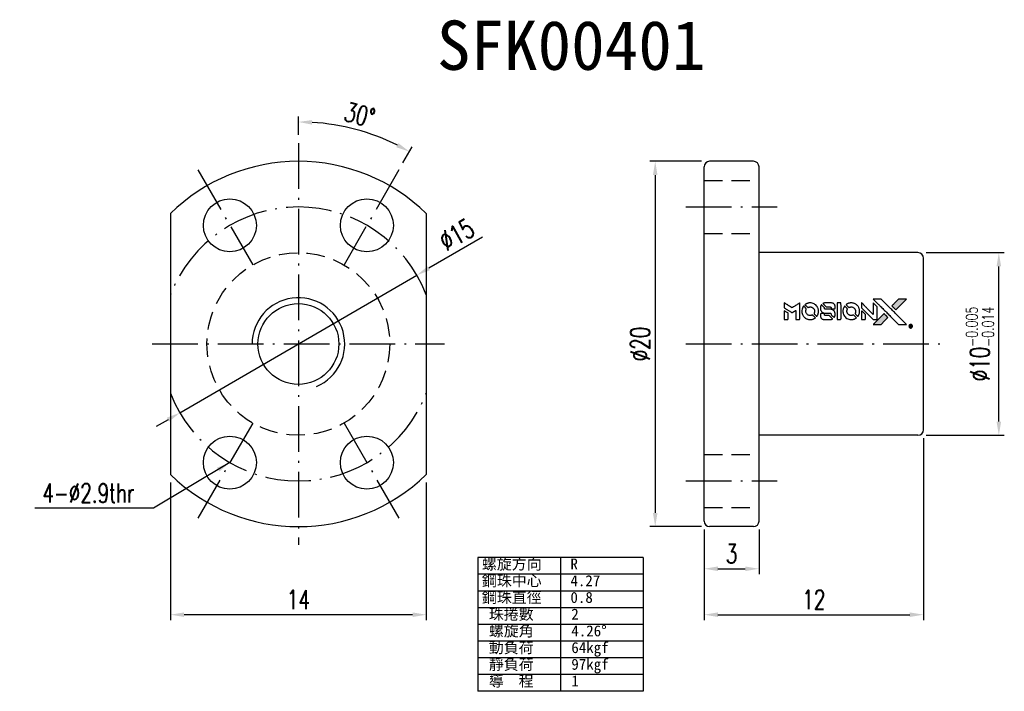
# Model space of a CAD drawing. Extents: x 11.3 to 65.1, y 18.6 to 55.4.
import ezdxf

# ---------------------------------------------------------------- set-up
doc = ezdxf.new("R2010")
doc.units = 0
doc.header["$MEASUREMENT"] = 0
doc.linetypes.add('CL-5', pattern=[7.1, 5, -1, 0.1, -1])
doc.linetypes.add('HID-1', pattern=[1.5, 1, -0.5])
doc.layers.get('0').update_dxf_attribs({"linetype": 'CONTINUOUS'})
for name, color, linetype in [('CL', 1, 'CL-5'), ('DIM', 4, 'CONTINUOUS'), ('HID', 2, 'HID-1'), ('OUT', 3, 'CONTINUOUS')]:
    doc.layers.add(name, color=color, linetype=linetype)
doc.styles.add('CKSTANDARD', font='txt')
doc.styles.add('DIM-7', font='SIMPLEX.shx', dxfattribs={"width": 0.7, "bigfont": 'chineset.shx'})
doc.styles.add('T', font='kaiu.ttf')
doc.dimstyles.new('CNS', dxfattribs={"dimtxt": 3.5, "dimasz": 2.5, "dimexe": 1, "dimexo": 1.5, "dimgap": 0.09, "dimtad": 0, "dimdsep": 46, "dimtxsty": 'DIM-7', "dimcen": 0.09, "dimclrd": 1, "dimclre": 1, "dimclrt": 4, "dimadec": 0, "dimazin": 0, "dimtfac": 1, "dimtix": 1, "dimtmove": 2, "dimatfit": 3, "dimfxl": 1, "dimtvp": 0.971429, "dimtolj": 1, "dimarcsym": 0})

# ---------------------------------------------------------------- blocks, each defined once
blk = doc.blocks.new('*D7')
at = {"layer": 'DIM', "color": 7, "lineweight": -2, "transparency": 16777216}
for p, q in [((36.581, 43.456), (33.638, 41.747)), ((20.018, 33.837), (32.989, 41.37)), ((19.37, 33.46), (18.721, 33.084))]:
    blk.add_line(p, q, dxfattribs=at)
at = {"layer": 'DIM', "color": 7, "transparency": 16777216}
for points in [[(33.575, 41.855), (33.701, 41.639), (32.989, 41.37)], [(19.307, 33.569), (19.432, 33.352), (20.018, 33.837)]]:
    blk.add_solid(points, dxfattribs=at)
at = {"layer": 'DIM', "color": 7, "transparency": 16777216, "insert": (35.166, 43.588), "char_height": 1.05, "attachment_point": 5, "rotation": 30.1463, "style": 'DIM-7'}
blk.add_mtext('\\A1;∅15', dxfattribs=at)
blk = doc.blocks.new('*D6')
at = {"layer": 'DIM', "color": 7, "lineweight": -2, "transparency": 16777216}
for p, q in [((26.504, 49.054), (26.504, 50.06)), ((32.229, 47.52), (32.732, 48.392))]:
    blk.add_line(p, q, dxfattribs=at)
blk.add_arc((26.504, 37.604), 12.157, 63.5354, 86.4646, dxfattribs=at)
at = {"layer": 'DIM', "color": 7, "transparency": 16777216}
for points in [[(27.25, 49.612), (27.257, 49.862), (26.504, 49.76)], [(31.981, 48.597), (31.862, 48.376), (32.582, 48.132)]]:
    blk.add_solid(points, dxfattribs=at)
at = {"layer": 'DIM', "color": 7, "transparency": 16777216, "insert": (29.864, 50.143), "char_height": 1.05, "attachment_point": 5, "rotation": 345, "style": 'DIM-7'}
blk.add_mtext('\\A1;30°', dxfattribs=at)
blk = doc.blocks.new('*D5')
at = {"layer": 'DIM', "color": 7, "lineweight": -2, "transparency": 16777216}
for p, q in [((19.504, 30.012), (19.504, 22.483)), ((33.504, 30.012), (33.504, 22.483)), ((32.754, 22.783), (20.254, 22.783))]:
    blk.add_line(p, q, dxfattribs=at)
at = {"layer": 'DIM', "color": 7, "transparency": 16777216}
for points in [[(20.254, 22.908), (20.254, 22.658), (19.504, 22.783)], [(32.754, 22.908), (32.754, 22.658), (33.504, 22.783)]]:
    blk.add_solid(points, dxfattribs=at)
at = {"layer": 'DIM', "color": 7, "transparency": 16777216, "insert": (26.504, 23.608), "char_height": 1.05, "attachment_point": 5, "style": 'DIM-7'}
blk.add_mtext('\\A1;14', dxfattribs=at)
blk = doc.blocks.new('*D4')
at = {"layer": 'DIM', "color": 7, "lineweight": -2, "transparency": 16777216}
for p, q in [((60.711, 32.454), (60.711, 22.483)), ((48.711, 27.454), (48.711, 22.483)), ((49.461, 22.783), (59.961, 22.783))]:
    blk.add_line(p, q, dxfattribs=at)
at = {"layer": 'DIM', "color": 7, "transparency": 16777216}
for points in [[(49.461, 22.908), (49.461, 22.658), (48.711, 22.783)], [(59.961, 22.908), (59.961, 22.658), (60.711, 22.783)]]:
    blk.add_solid(points, dxfattribs=at)
at = {"layer": 'DIM', "color": 7, "transparency": 16777216, "insert": (54.711, 23.608), "char_height": 1.05, "attachment_point": 5, "style": 'DIM-7'}
blk.add_mtext('\\A1;12', dxfattribs=at)
blk = doc.blocks.new('*D3')
at = {"layer": 'DIM', "color": 7, "lineweight": -2, "transparency": 16777216}
for p, q in [((48.711, 27.454), (48.711, 24.998)), ((51.711, 27.454), (51.711, 24.998)), ((49.461, 25.298), (50.961, 25.298))]:
    blk.add_line(p, q, dxfattribs=at)
at = {"layer": 'DIM', "color": 7, "transparency": 16777216}
for points in [[(49.461, 25.423), (49.461, 25.173), (48.711, 25.298)], [(50.961, 25.423), (50.961, 25.173), (51.711, 25.298)]]:
    blk.add_solid(points, dxfattribs=at)
at = {"layer": 'DIM', "color": 7, "transparency": 16777216, "insert": (50.211, 26.123), "char_height": 1.05, "attachment_point": 5, "style": 'DIM-7'}
blk.add_mtext('\\A1;3', dxfattribs=at)
blk = doc.blocks.new('*D2')
at = {"layer": 'DIM', "color": 7, "lineweight": -2, "transparency": 16777216}
for p, q in [((60.861, 42.604), (65.134, 42.604)), ((64.834, 33.354), (64.834, 41.854)), ((60.861, 32.604), (65.134, 32.604))]:
    blk.add_line(p, q, dxfattribs=at)
at = {"layer": 'DIM', "color": 7, "transparency": 16777216}
for points in [[(64.709, 41.854), (64.959, 41.854), (64.834, 42.604)], [(64.709, 33.354), (64.959, 33.354), (64.834, 32.604)]]:
    blk.add_solid(points, dxfattribs=at)
at = {"layer": 'DIM', "color": 7, "transparency": 16777216, "insert": (63.799, 37.604), "char_height": 1.05, "attachment_point": 5, "rotation": 90, "style": 'DIM-7'}
blk.add_mtext('\\A1;%%c10{\\H0.63;\\S-0.005^ -0.014;}', dxfattribs=at)
blk = doc.blocks.new('*D1')
at = {"layer": 'DIM', "color": 7, "lineweight": -2, "transparency": 16777216}
for p, q in [((48.561, 47.604), (45.733, 47.604)), ((46.033, 46.854), (46.033, 28.354)), ((48.561, 27.604), (45.733, 27.604))]:
    blk.add_line(p, q, dxfattribs=at)
at = {"layer": 'DIM', "color": 7, "transparency": 16777216}
for points in [[(45.908, 46.854), (46.158, 46.854), (46.033, 47.604)], [(45.908, 28.354), (46.158, 28.354), (46.033, 27.604)]]:
    blk.add_solid(points, dxfattribs=at)
at = {"layer": 'DIM', "color": 7, "transparency": 16777216, "insert": (45.208, 37.604), "char_height": 1.05, "attachment_point": 5, "rotation": 90, "style": 'DIM-7'}
blk.add_mtext('\\A1;%%c20', dxfattribs=at)

msp = doc.modelspace()

# ---------------------------------------------------------------- hatches: boundary and pattern name
at = {"linetype": 'Continuous'}
h = msp.add_hatch(color=0, dxfattribs=at)
h.dxf.hatch_style = 1
h.paths.add_polyline_path([(59.782, 40.065), (59.565, 40.065), (59.349, 40.064), (59.163, 39.877, 0.000288), (59.092, 39.805, 0.000479), (59.032, 39.744, 0.000013), (58.977, 39.689, 0.197177), (58.977, 39.688, 0.111276), (58.977, 39.688, 0.001595), (59.043, 39.621, 0.000506), (59.084, 39.58), (59.191, 39.473), (59.486, 39.769)])
h.paths.add_polyline_path([(58.58, 38.863), (58.769, 39.052), (58.662, 39.16, 0.000476), (58.621, 39.201, 0.001507), (58.554, 39.267, 0.225665), (58.553, 39.267, 0.001111), (58.463, 39.177, 0.000351), (58.407, 39.121, 0.000108), (58.17, 38.883, 0.000692), (58.051, 38.763, 0.000077), (57.968, 38.679, 0.197527), (57.967, 38.676, 0.296174), (57.968, 38.675, 0.004195), (58.074, 38.674, 0.000529), (58.179, 38.674), (58.391, 38.674)])

# ---------------------------------------------------------------- linework, layer by layer
at = {"color": 0}
for points in [[(58.221, 39.805, -0.000056), (58.35, 39.675, -0.000021), (58.532, 39.493, -0.000021), (58.729, 39.295, -0.000025), (58.915, 39.109), (59.349, 38.674), (59.564, 38.674), (59.779, 38.675), (59.489, 38.967, 0.000274), (59.35, 39.107, 0.000123), (59.166, 39.292, 0.000121), (58.972, 39.486, 0.000165), (58.797, 39.662), (58.395, 40.064), (58.178, 40.064), (57.962, 40.064)], [(59.163, 39.877, 0.000288), (59.092, 39.805, 0.000479), (59.032, 39.744, 0.000013), (58.977, 39.689, 0.197177), (58.977, 39.688, 0.197497), (58.977, 39.687, 0.00004), (59.008, 39.656, 0.000836), (59.043, 39.621, 0.000505), (59.084, 39.58), (59.191, 39.473), (59.486, 39.769), (59.782, 40.065), (59.565, 40.065), (59.349, 40.064)], [(53.091, 39.718), (53.091, 39.58), (53.129, 39.557, -0.000297), (53.152, 39.543, -0.000037), (53.203, 39.512, -0.000043), (53.263, 39.476, -0.000036), (53.326, 39.437, 0.000044), (53.389, 39.398, 0.000063), (53.444, 39.364, 0.000035), (53.491, 39.335, 0.0009), (53.504, 39.328), (53.522, 39.317), (53.547, 39.331, 0.001175), (53.561, 39.34, 0.000208), (53.587, 39.356, 0.000225), (53.617, 39.375, 0.000203), (53.649, 39.395, -0.000711), (53.679, 39.414, -0.001119), (53.705, 39.43, -0.000263), (53.728, 39.444, -0.04589), (53.73, 39.445, -0.519312), (53.732, 39.443, -0.001914), (53.733, 39.406, -0.003124), (53.734, 39.346, -0.000285), (53.734, 39.194), (53.734, 38.942), (53.822, 38.942, 0.001727), (53.885, 38.942, 0.025279), (53.907, 38.943, 0.073886), (53.92, 38.947, 0.07426), (53.931, 38.954, 0.03264), (53.934, 38.957, 0.01784), (53.937, 38.96, 0.017712), (53.94, 38.964, 0.026854), (53.943, 38.968), (53.947, 38.977), (53.948, 39.417), (53.948, 39.857), (53.944, 39.854, -0.004595), (53.94, 39.851, -0.00016), (53.927, 39.843, -0.000298), (53.911, 39.833, -0.000208), (53.893, 39.822, 0.000986), (53.841, 39.79, 0.00025), (53.756, 39.736, 0.000268), (53.665, 39.68, 0.000436), (53.588, 39.631, -0.002932), (53.563, 39.616, -0.004718), (53.541, 39.602, -0.001113), (53.522, 39.591, -0.227179), (53.52, 39.591, -0.045982), (53.518, 39.592, -0.000145), (53.492, 39.608, -0.000825), (53.463, 39.626, -0.000517), (53.429, 39.647, 0.000056), (53.313, 39.719, 0.000289), (53.249, 39.759, 0.000481), (53.201, 39.789, 0.000418), (53.15, 39.82), (53.091, 39.856)], [(53.091, 39.184), (53.091, 38.942), (53.18, 38.942, 0.000842), (53.236, 38.942, 0.010591), (53.257, 38.942, 0.028995), (53.269, 38.944, 0.069543), (53.278, 38.946, 0.051063), (53.285, 38.951, 0.039932), (53.293, 38.958, 0.039414), (53.299, 38.965, 0.045845), (53.304, 38.974, 0.094811), (53.306, 38.982, 0.007124), (53.307, 39.006, 0.004713), (53.307, 39.046, 0.000534), (53.307, 39.138), (53.307, 39.296), (53.285, 39.309, 0.000828), (53.22, 39.349, 0.000879), (53.156, 39.388, 0.000048), (53.094, 39.426, 0.137596), (53.092, 39.427, 0.413028), (53.092, 39.426, 0.000016), (53.092, 39.355, 0.000623), (53.092, 39.277, 0.000374)], [(54.143, 39.666, 0.064158), (54.086, 39.561, 0.06356), (54.058, 39.444, 0.064004), (54.061, 39.324, 0.066747), (54.093, 39.211, 0.04321), (54.132, 39.141, 0.044737), (54.182, 39.078, 0.044901), (54.242, 39.026, 0.044184), (54.31, 38.986, 0.026293), (54.362, 38.964, 0.033344), (54.413, 38.949, 0.033227), (54.464, 38.942, 0.025815), (54.521, 38.94, 0.023119), (54.576, 38.944, 0.031044), (54.625, 38.953, 0.031337), (54.671, 38.968, 0.024258), (54.72, 38.989, 0.015622), (54.737, 38.999, 0.008495), (54.758, 39.011, 0.008415), (54.777, 39.024, 0.020814), (54.791, 39.034), (54.797, 39.039), (54.732, 39.105, 0.002843), (54.683, 39.154, 0.033917), (54.662, 39.172, 0.087906), (54.647, 39.179, 0.073302), (54.629, 39.182, 0.022047), (54.621, 39.182, 0.026465), (54.613, 39.181, 0.022233), (54.604, 39.178, 0.009985), (54.592, 39.175, -0.039011), (54.55, 39.164, -0.044398), (54.508, 39.161, -0.045096), (54.467, 39.165, -0.04265), (54.427, 39.176, -0.071154), (54.37, 39.208, -0.068827), (54.323, 39.254, -0.068713), (54.291, 39.311, -0.070507), (54.276, 39.375, -0.028605), (54.275, 39.402, -0.031418), (54.277, 39.428, -0.031044), (54.282, 39.454, -0.02668), (54.291, 39.481, 0.038913), (54.296, 39.497, 0.043732), (54.298, 39.512, 0.047754), (54.298, 39.527, 0.075756), (54.294, 39.538, 0.07294), (54.29, 39.544, 0.003456), (54.273, 39.562, 0.005023), (54.251, 39.585, 0.002422), (54.223, 39.614, 0.000819), (54.197, 39.64, 0.001349), (54.175, 39.662, 0.0001), (54.155, 39.681, 0.205335), (54.155, 39.682, 0.219821), (54.154, 39.681, 0.002494), (54.151, 39.677, 0.007089), (54.147, 39.672, 0.004494)], [(54.464, 39.852, 0.024131), (54.425, 39.846, 0.022344), (54.386, 39.836, 0.021883), (54.346, 39.822, 0.020884), (54.308, 39.805, 0.010669), (54.286, 39.794, 0.010389), (54.265, 39.781, 0.010913), (54.245, 39.769, 0.022227), (54.231, 39.758), (54.226, 39.754), (54.295, 39.686, 0.002452), (54.322, 39.66, 0.003628), (54.346, 39.637, 0.001662), (54.367, 39.618, 0.070159), (54.371, 39.614, 0.047671), (54.375, 39.613, 0.018624), (54.381, 39.612, 0.017921), (54.387, 39.61, 0.018804), (54.394, 39.61, 0.018255), (54.402, 39.61, 0.041312), (54.409, 39.61, 0.037164), (54.416, 39.612, 0.012342), (54.425, 39.616, -0.015101), (54.448, 39.624, -0.035998), (54.466, 39.629, -0.033244), (54.485, 39.631, -0.011249), (54.513, 39.632, -0.004059), (54.535, 39.631, -0.019693), (54.548, 39.631, -0.027943), (54.559, 39.629, -0.014411), (54.572, 39.626, -0.033089), (54.603, 39.615, -0.033887), (54.632, 39.601, -0.034021), (54.658, 39.583, -0.033942), (54.682, 39.561, -0.02816), (54.704, 39.536, -0.035032), (54.721, 39.511, -0.035269), (54.734, 39.483, -0.029196), (54.744, 39.453, -0.037862), (54.75, 39.417, -0.043657), (54.751, 39.383, -0.043064), (54.745, 39.349, -0.035184), (54.734, 39.314, 0.033699), (54.728, 39.297, 0.052815), (54.726, 39.282, 0.059167), (54.727, 39.268, 0.058972), (54.732, 39.255, 0.059208), (54.738, 39.245, 0.021125), (54.749, 39.232, 0.008691), (54.77, 39.21, 0.000851), (54.822, 39.16, 0.001873), (54.848, 39.134, 0.013884), (54.861, 39.122, 0.022355), (54.869, 39.116, 0.341453), (54.872, 39.116, 0.073011), (54.879, 39.123, 0.004587), (54.894, 39.148, 0.00748), (54.91, 39.173, 0.016837), (54.921, 39.192, 0.028606), (54.942, 39.24, 0.031352), (54.956, 39.288, 0.031004), (54.965, 39.338, 0.0268), (54.968, 39.392, 0.026698), (54.965, 39.448, 0.03002), (54.955, 39.502, 0.030357), (54.94, 39.554, 0.028554), (54.918, 39.604, 0.062944), (54.856, 39.698, 0.062206), (54.772, 39.774, 0.062448), (54.672, 39.826, 0.064355), (54.563, 39.852, 0.017377), (54.541, 39.853, 0.008369), (54.513, 39.854, 0.008367), (54.486, 39.853, 0.01757)], [(55.117, 39.735, 0.023289), (55.103, 39.713, 0.026845), (55.092, 39.691, 0.026047), (55.083, 39.667, 0.019751), (55.076, 39.641, 0.013249), (55.072, 39.625, 0.025169), (55.071, 39.613, 0.016532), (55.07, 39.598, 0.002937), (55.07, 39.569, 0.003317), (55.07, 39.543, 0.011808), (55.071, 39.527, 0.01777), (55.072, 39.515, 0.021476), (55.074, 39.503, 0.04325), (55.089, 39.455, 0.045753), (55.112, 39.411, 0.04649), (55.142, 39.372, 0.047672), (55.179, 39.34, 0.025315), (55.195, 39.33, 0.015208), (55.214, 39.32, 0.01512), (55.235, 39.31, 0.022488), (55.253, 39.303, 0.027857), (55.282, 39.296, 0.034138), (55.309, 39.292, 0.014286), (55.351, 39.291, 0.00124), (55.458, 39.291, -0.00103), (55.524, 39.29, -0.002552), (55.572, 39.29, -0.001594), (55.608, 39.289, -0.047676), (55.617, 39.288, -0.085307), (55.633, 39.282, -0.097789), (55.645, 39.271, -0.085947), (55.653, 39.255, -0.051339), (55.657, 39.234, 0.014634), (55.658, 39.226, 0.015028), (55.659, 39.219, 0.014927), (55.66, 39.213, 0.059415), (55.662, 39.21, 0.070595), (55.667, 39.202, 0.00028), (55.743, 39.126, 0.000111), (55.82, 39.047, 0.200239), (55.824, 39.046, 0.268906), (55.826, 39.047, 0.001866), (55.836, 39.066, 0.007532), (55.846, 39.084, 0.017818), (55.853, 39.098, 0.013256), (55.859, 39.113, 0.011636), (55.865, 39.13, 0.011528), (55.87, 39.147, 0.012303), (55.874, 39.163, 0.0423), (55.877, 39.189, 0.013657), (55.878, 39.228, 0.013857), (55.877, 39.267, 0.037428), (55.873, 39.294, 0.014927), (55.868, 39.312, 0.0122), (55.863, 39.332, 0.012518), (55.856, 39.35, 0.023062), (55.85, 39.364, 0.065961), (55.815, 39.415, 0.06055), (55.767, 39.458, 0.059676), (55.71, 39.488, 0.060497), (55.647, 39.503, 0.025683), (55.634, 39.504, 0.001528), (55.593, 39.505, 0.002124), (55.542, 39.505, 0.001173), (55.48, 39.505, -0.000809), (55.37, 39.505, -0.017164), (55.338, 39.507, -0.063931), (55.321, 39.51, -0.108429), (55.308, 39.518, -0.052941), (55.301, 39.526, -0.063675), (55.297, 39.535, -0.050562), (55.294, 39.547, -0.020337), (55.292, 39.563, 0.009897), (55.291, 39.573, 0.016482), (55.29, 39.581, 0.019019), (55.289, 39.588, 0.06043), (55.287, 39.592, 0.076267), (55.28, 39.601, 0.00054), (55.209, 39.672, 0.000307), (55.136, 39.744, 0.142594), (55.13, 39.747, 0.232419), (55.128, 39.747, 0.022995), (55.125, 39.744, 0.024627), (55.121, 39.74, 0.015407)], [(55.317, 39.853, 0.018538), (55.303, 39.851, 0.010695), (55.286, 39.848, 0.01068), (55.27, 39.844, 0.017678), (55.257, 39.84, 0.013849), (55.241, 39.834, 0.011814), (55.225, 39.828, 0.004513), (55.211, 39.821, 0.290035), (55.209, 39.819, 0.196418), (55.21, 39.817, 0.000124), (55.236, 39.791, 0.001477), (55.265, 39.761, 0.000898), (55.3, 39.726), (55.391, 39.635), (55.505, 39.635, -0.001471), (55.591, 39.634, -0.028714), (55.617, 39.632, -0.097073), (55.632, 39.627, -0.084199), (55.645, 39.617, -0.042698), (55.651, 39.609, -0.053912), (55.655, 39.6, -0.051004), (55.657, 39.591, -0.032967), (55.658, 39.579, 0.00807), (55.658, 39.573, 0.003023), (55.658, 39.565, 0.002994), (55.659, 39.556, 0.003629), (55.659, 39.548), (55.661, 39.529), (55.748, 39.529, 0.001618), (55.789, 39.529, 0.005206), (55.817, 39.529, 0.00535), (55.836, 39.53, 0.060675), (55.844, 39.531, 0.048484), (55.848, 39.533, 0.02389), (55.853, 39.536, 0.022812), (55.858, 39.54, 0.02462), (55.862, 39.544, 0.061781), (55.871, 39.554, 0.080179), (55.876, 39.566, 0.048561), (55.878, 39.583, 0.010021), (55.879, 39.614, 0.016602), (55.878, 39.654, 0.031409), (55.873, 39.687, 0.036474), (55.866, 39.715, 0.03439), (55.854, 39.742, 0.065928), (55.824, 39.785, 0.069066), (55.784, 39.818, 0.065697), (55.735, 39.841, 0.051559), (55.678, 39.852, 0.020904), (55.647, 39.853, 0.000451), (55.496, 39.854, 0.000419), (55.345, 39.854, 0.022759)], [(55.984, 39.398), (55.984, 38.943), (56.074, 38.943), (56.163, 38.943), (56.173, 38.948, 0.071429), (56.182, 38.955, 0.054799), (56.19, 38.964, 0.053585), (56.196, 38.974, 0.060698), (56.199, 38.986, 0.033975), (56.2, 39.004, 0.000112), (56.2, 39.236, 0.000726), (56.2, 39.463, 0.001084), (56.199, 39.661), (56.197, 39.854), (56.09, 39.854), (55.983, 39.854)], [(56.391, 39.666, 0.018008), (56.378, 39.646, 0.009842), (56.363, 39.621, 0.009807), (56.35, 39.595, 0.015716), (56.339, 39.572, 0.048467), (56.314, 39.491, 0.045841), (56.303, 39.404, 0.046006), (56.309, 39.318, 0.049638), (56.331, 39.236, 0.064819), (56.387, 39.13, 0.06695), (56.468, 39.043, 0.066691), (56.57, 38.98, 0.063505), (56.686, 38.945, 0.03135), (56.716, 38.942, 0.010439), (56.76, 38.941, 0.010391), (56.803, 38.942, 0.032408), (56.833, 38.945, 0.015696), (56.867, 38.952, 0.018095), (56.899, 38.961, 0.018551), (56.93, 38.972, 0.018352), (56.96, 38.985, 0.015568), (56.98, 38.996, 0.009832), (57.002, 39.009, 0.009795), (57.023, 39.023, 0.023727), (57.038, 39.034), (57.044, 39.039), (56.979, 39.105, 0.001528), (56.942, 39.142, 0.010022), (56.923, 39.161, 0.019586), (56.91, 39.171, 0.061865), (56.901, 39.177, 0.055054), (56.887, 39.181, 0.061607), (56.873, 39.183, 0.048725), (56.856, 39.18, 0.020221), (56.835, 39.174, -0.017722), (56.811, 39.167, -0.02685), (56.791, 39.163, -0.02759), (56.77, 39.161, -0.020233), (56.747, 39.161, -0.04793), (56.703, 39.168, -0.048386), (56.662, 39.182, -0.047866), (56.623, 39.205, -0.044964), (56.589, 39.235, -0.04333), (56.56, 39.27, -0.050921), (56.539, 39.309, -0.051473), (56.527, 39.35, -0.0459), (56.523, 39.395, -0.019014), (56.524, 39.416, -0.024114), (56.526, 39.436, -0.025081), (56.531, 39.455, -0.023892), (56.537, 39.473, 0.008624), (56.542, 39.488, 0.026486), (56.545, 39.498, 0.035074), (56.547, 39.507, 0.02756), (56.547, 39.516, 0.087163), (56.544, 39.532, 0.073291), (56.536, 39.546, 0.028074), (56.518, 39.567, 0.002594), (56.47, 39.615), (56.402, 39.682)], [(56.71, 39.852, 0.023681), (56.673, 39.846, 0.022402), (56.635, 39.836, 0.021929), (56.597, 39.823, 0.020503), (56.56, 39.807, 0.013745), (56.539, 39.796, 0.009767), (56.516, 39.782, 0.009658), (56.495, 39.769, 0.027804), (56.481, 39.758), (56.476, 39.754), (56.542, 39.687, 0.002053), (56.575, 39.655, 0.006738), (56.597, 39.634, 0.007826), (56.612, 39.62, 0.063909), (56.62, 39.615, 0.061532), (56.632, 39.61, 0.068674), (56.644, 39.61, 0.052072), (56.659, 39.612, 0.019648), (56.678, 39.618, -0.018366), (56.702, 39.626, -0.0288), (56.724, 39.63, -0.029061), (56.745, 39.632, -0.019155), (56.77, 39.632, -0.053809), (56.823, 39.624, -0.058833), (56.872, 39.605, -0.058566), (56.916, 39.575, -0.052525), (56.953, 39.535, -0.044733), (56.973, 39.501, -0.040573), (56.989, 39.462, -0.041123), (56.997, 39.423, -0.04951), (56.999, 39.384, -0.017369), (56.997, 39.366, -0.024255), (56.994, 39.35, -0.023787), (56.989, 39.335, -0.015798), (56.983, 39.317, 0.010631), (56.979, 39.306, 0.033653), (56.976, 39.298, 0.037806), (56.975, 39.291, 0.016307), (56.975, 39.281, 0.068179), (56.978, 39.262, 0.095747), (56.986, 39.246, 0.033418), (57.004, 39.225, 0.002133), (57.062, 39.169, 0.001452), (57.094, 39.137, 0.012393), (57.109, 39.123, 0.020479), (57.118, 39.116, 0.344362), (57.122, 39.116, 0.074287), (57.129, 39.124, 0.005454), (57.145, 39.149, 0.008391), (57.16, 39.175, 0.017097), (57.172, 39.196, 0.027375), (57.19, 39.239, 0.02835), (57.203, 39.284, 0.027723), (57.212, 39.33, 0.023913), (57.216, 39.38, 0.027047), (57.214, 39.439, 0.031685), (57.206, 39.495, 0.032425), (57.191, 39.549, 0.031013), (57.169, 39.601, 0.037914), (57.133, 39.662, 0.040153), (57.088, 39.716, 0.039834), (57.035, 39.762, 0.036173), (56.974, 39.801, 0.040752), (56.914, 39.828, 0.035885), (56.847, 39.845, 0.035491), (56.778, 39.854, 0.037615)], [(57.323, 39.72), (57.323, 39.582), (57.643, 39.262), (57.964, 38.942), (58.053, 38.942, 0.0008), (58.11, 38.943, 0.010795), (58.131, 38.943, 0.030495), (58.143, 38.945, 0.080372), (58.151, 38.948, 0.03816), (58.158, 38.952, 0.041799), (58.165, 38.958, 0.042486), (58.17, 38.965, 0.042078), (58.175, 38.973, 0.099276), (58.177, 38.984, 0.003302), (58.178, 39.028, 0.002586), (58.178, 39.106, 0.000204), (58.178, 39.313), (58.177, 39.645), (58.07, 39.751), (57.964, 39.857), (57.963, 39.538), (57.962, 39.22), (57.648, 39.535, 0.000253), (57.527, 39.656, 0.000412), (57.425, 39.759, 0.000041), (57.333, 39.851, 0.041338), (57.328, 39.854), (57.323, 39.859)], [(57.323, 39.183), (57.323, 38.942), (57.413, 38.942), (57.503, 38.943), (57.513, 38.949, 0.03146), (57.518, 38.953, 0.026444), (57.522, 38.957, 0.026444), (57.527, 38.961, 0.031457), (57.53, 38.966), (57.536, 38.977), (57.537, 39.096), (57.538, 39.216), (57.432, 39.32, 0.000745), (57.391, 39.36, 0.001228), (57.357, 39.394, 0.000087), (57.325, 39.424, 0.195134), (57.324, 39.424, 0.412117), (57.324, 39.424, 0.000048), (57.323, 39.354, 0.00109), (57.323, 39.276, 0.000653)], [(55.105, 39.263, 0.065483), (55.095, 39.258, 0.053271), (55.085, 39.25, 0.052018), (55.077, 39.24, 0.0556), (55.072, 39.228, 0.036839), (55.07, 39.221, 0.026922), (55.069, 39.213, 0.016905), (55.068, 39.201, 0.004317), (55.068, 39.182, 0.016369), (55.069, 39.143, 0.029936), (55.074, 39.111, 0.03418), (55.081, 39.083, 0.031327), (55.092, 39.055, 0.046935), (55.113, 39.021, 0.054053), (55.138, 38.994, 0.053701), (55.17, 38.972, 0.045364), (55.206, 38.956, 0.032479), (55.239, 38.948, 0.03386), (55.272, 38.944, 0.013578), (55.324, 38.942, 0.001155), (55.457, 38.942, 0.000413), (55.571, 38.943, 0.005008), (55.615, 38.944, 0.013199), (55.64, 38.945, 0.033956), (55.658, 38.948, 0.013909), (55.676, 38.952, 0.010864), (55.696, 38.958, 0.010938), (55.714, 38.964, 0.028702), (55.727, 38.97), (55.736, 38.975), (55.644, 39.068), (55.553, 39.161), (55.445, 39.161, -0.001504), (55.399, 39.161, -0.00328), (55.364, 39.161, -0.001901), (55.337, 39.162, -0.061333), (55.33, 39.163, -0.063621), (55.321, 39.167, -0.048633), (55.312, 39.173, -0.046769), (55.304, 39.182, -0.047961), (55.298, 39.191, -0.02678), (55.294, 39.2, -0.050957), (55.292, 39.207, -0.029398), (55.291, 39.216, -0.00401), (55.29, 39.235), (55.289, 39.267), (55.203, 39.267, 0.001061), (55.151, 39.267, 0.009147), (55.128, 39.266, 0.020721), (55.115, 39.265, 0.051619)], [(58.407, 39.121, 0.000108), (58.17, 38.883, 0.000692), (58.051, 38.763, 0.000077), (57.968, 38.679, 0.197527), (57.967, 38.676, 0.410182), (57.968, 38.675, 0.000493), (58.012, 38.674, 0.002424), (58.074, 38.674, 0.000529), (58.179, 38.674), (58.391, 38.674), (58.58, 38.863), (58.769, 39.052), (58.662, 39.16, 0.000476), (58.621, 39.201, 0.000789), (58.586, 39.236, 0.000035), (58.554, 39.267, 0.19758), (58.554, 39.267, 0.198396), (58.553, 39.267, 0.000019), (58.51, 39.224, 0.000582), (58.463, 39.177, 0.000351)], [(59.987, 38.666, 0.082374), (59.96, 38.654, 0.083404), (59.937, 38.633, 0.082663), (59.923, 38.606, 0.07897), (59.918, 38.575, 0.084941), (59.924, 38.541, 0.08953), (59.941, 38.511, 0.090743), (59.967, 38.489, 0.090193), (59.999, 38.478, 0.10067), (60.035, 38.48, 0.099454), (60.068, 38.496, 0.097736), (60.093, 38.523, 0.09365), (60.106, 38.558, 0.07584), (60.106, 38.586, 0.068415), (60.099, 38.612, 0.068328), (60.084, 38.636, 0.075277), (60.064, 38.655, 0.059367), (60.047, 38.663, 0.048986), (60.027, 38.668, 0.048519), (60.007, 38.669, 0.055347)], [(59.974, 38.573), (59.974, 38.519), (59.98, 38.519), (59.987, 38.519), (59.987, 38.542), (59.988, 38.564), (60.001, 38.565), (60.014, 38.566), (60.024, 38.551, -0.003356), (60.028, 38.545, -0.002757), (60.032, 38.538, -0.002784), (60.035, 38.532, -0.007382), (60.038, 38.528, 0.019487), (60.041, 38.523, 0.098302), (60.043, 38.52, 0.116932), (60.046, 38.519, 0.032798), (60.051, 38.519), (60.059, 38.519), (60.054, 38.529, 0.005748), (60.051, 38.534, 0.002522), (60.047, 38.54, 0.002495), (60.043, 38.547, 0.00334), (60.039, 38.553), (60.03, 38.567), (60.037, 38.57, 0.066516), (60.044, 38.575, 0.085926), (60.049, 38.582, 0.082934), (60.052, 38.59, 0.05747), (60.052, 38.599, 0.023576), (60.051, 38.605, 0.043538), (60.05, 38.609, 0.050891), (60.049, 38.613, 0.049897), (60.046, 38.616, 0.067884), (60.039, 38.622, 0.077412), (60.031, 38.625, 0.049266), (60.02, 38.627, 0.012208), (60.001, 38.627), (59.974, 38.627)], [(60.032, 38.61, -0.120545), (60.036, 38.605, -0.09136), (60.038, 38.598, -0.087576), (60.037, 38.591, -0.098026), (60.034, 38.584, -0.079907), (60.031, 38.582, -0.087697), (60.027, 38.58, -0.041371), (60.021, 38.579, -0.005557), (60.008, 38.579), (59.987, 38.578), (59.987, 38.596), (59.987, 38.614), (60.007, 38.614, -0.007471), (60.018, 38.614, -0.035301), (60.024, 38.614, -0.060486), (60.028, 38.612, -0.063546)]]:
    msp.add_lwpolyline(points, format="xyb", close=True, dxfattribs=at)
at = {"layer": 'CL', "color": 0, "ltscale": 0.5}
for p, q in [((26.504, 48.604), (26.504, 26.604)), ((21.004, 47.13), (24.004, 41.934)), ((32.004, 47.13), (29.004, 41.934)), ((47.711, 45.104), (52.711, 45.104)), ((18.504, 37.604), (34.504, 37.604)), ((47.711, 37.604), (61.711, 37.604)), ((24.004, 33.274), (21.004, 28.077)), ((29.004, 33.274), (32.004, 28.077)), ((47.711, 30.104), (52.711, 30.104))]:
    msp.add_line(p, q, dxfattribs=at)
for start, end in [(21.0395, 158.9605), (201.0395, 338.9605)]:
    msp.add_arc((26.504, 37.604), 7.5, start, end, dxfattribs=at)
at = {"layer": 'DIM', "color": 0}
for p, q in [((45.363, 25.909), (36.333, 25.909)), ((36.333, 25.909), (36.333, 18.589)), ((40.848, 25.909), (40.848, 18.589)), ((45.363, 25.909), (45.363, 18.589)), ((45.363, 24.994), (36.333, 24.994)), ((45.363, 24.079), (36.333, 24.079)), ((45.363, 23.164), (36.333, 23.164)), ((45.363, 22.249), (36.333, 22.249)), ((45.363, 21.334), (36.333, 21.334)), ((45.363, 20.419), (36.333, 20.419)), ((45.363, 19.504), (36.333, 19.504)), ((45.363, 18.589), (36.333, 18.589))]:
    msp.add_line(p, q, dxfattribs=at)
msp.add_arc((26.504, 37.604), 2.535, 293.2334, 180, dxfattribs=at)
at = {"layer": 'HID', "color": 0}
for p, q in [((48.711, 46.554), (51.711, 46.554)), ((48.711, 43.654), (51.711, 43.654)), ((48.711, 31.554), (51.711, 31.554)), ((48.711, 28.654), (51.711, 28.654))]:
    msp.add_line(p, q, dxfattribs=at)
msp.add_circle((26.504, 37.604), 5, dxfattribs=at)
at = {"layer": 'OUT', "color": 0}
for p, q in [((51.411, 47.604), (49.011, 47.604)), ((48.711, 27.904), (48.711, 47.304)), ((51.711, 27.904), (51.711, 47.304)), ((19.504, 44.745), (19.504, 30.462)), ((33.504, 44.745), (33.504, 30.462)), ((60.411, 42.604), (51.711, 42.604)), ((60.711, 32.904), (60.711, 42.304)), ((60.411, 32.604), (51.711, 32.604)), ((51.411, 27.604), (49.011, 27.604))]:
    msp.add_line(p, q, dxfattribs=at)
for centre, radius in [((22.754, 44.099), 1.45), ((30.254, 44.099), 1.45), ((26.504, 37.604), 2.215), ((22.754, 31.109), 1.45), ((30.254, 31.109), 1.45)]:
    msp.add_circle(centre, radius, dxfattribs=at)
for centre, radius, start, end in [((26.504, 37.604), 10, 90, 134.427), ((26.504, 37.604), 10, 45.573, 90), ((49.011, 47.304), 0.3, 90, 180), ((51.411, 47.304), 0.3, 0, 90), ((60.411, 42.304), 0.3, 0, 90), ((60.411, 32.904), 0.3, 270, 0), ((26.504, 37.604), 10, 225.573, 314.427), ((49.011, 27.904), 0.3, 180, 270), ((51.411, 27.904), 0.3, 270, 0)]:
    msp.add_arc(centre, radius, start, end, dxfattribs=at)

# ---------------------------------------------------------------- texts
at = {"layer": 'DIM', "color": 0, "style": 'T'}
for s, p in [('螺旋方向', (36.545, 25.26)), ('R', (41.393, 25.26)), ('鋼珠中心', (36.545, 24.345)), ('4.27', (41.393, 24.345)), ('鋼珠直徑', (36.545, 23.43)), ('0.8', (41.393, 23.43)), ('珠捲數', (36.926, 22.514)), ('2', (41.441, 22.514)), ('螺旋角', (36.926, 21.599)), ('4.26%%d', (41.441, 21.599)), ('動負荷', (36.926, 20.684)), ('64kgf', (41.441, 20.684)), ('靜負荷', (36.926, 19.769)), ('97kgf', (41.441, 19.769)), ('導  程', (36.926, 18.854)), ('1', (41.441, 18.854))]:
    msp.add_text(s, height=0.6, dxfattribs=at).set_placement(p)
at = {"layer": 'DIM', "color": 0, "insert": (34.085, 55.311), "char_height": 2.7, "width": 60.97394, "attachment_point": 1, "style": 'CKSTANDARD'}
msp.add_mtext('{\\fDFKai-SB|b0|i0|c0|p65;SFK00401}', dxfattribs=at)
at = {"layer": 'DIM', "color": 0, "insert": (17.534, 29.443), "char_height": 1.05, "attachment_point": 6, "style": 'DIM-7'}
msp.add_mtext('\\A1;4-%%C2.9thr', dxfattribs=at)

# ---------------------------------------------------------------- dimensions: what is measured, and where the dimension line sits
at = {"layer": 'DIM', "color": 0}
dim = msp.add_angular_dim_2l(base=(30.662, 49.027), line1=((32.004, 47.13), (29.004, 41.934)), line2=((26.504, 48.604), (26.504, 26.604)), dimstyle='CNS', override={"dimscale": 0.3, "dimgap": 1, "dimtad": 1, "dimclrd": 7, "dimclre": 7, "dimclrt": 7, "dimtp": -0.005, "dimtm": -0.005, "dimtfac": 0.6, "dimtdec": 3, "dimtmove": 1}, dxfattribs=at)
dim.commit()
dim.dimension.update_dxf_attribs({"geometry": '*D6', "text_midpoint": (29.864, 50.143)})
dim = msp.add_linear_dim(base=(46.033, 27.604), p1=(49.011, 47.604), p2=(49.011, 27.604), angle=270, text='%%c<>', dimstyle='CNS', override={"dimscale": 0.3, "dimgap": 1, "dimtad": 1, "dimclrd": 7, "dimclre": 7, "dimclrt": 7, "dimtp": -0.005, "dimtm": -0.005, "dimtfac": 0.6, "dimtdec": 3, "dimtmove": 1}, dxfattribs=at)
dim.commit()
dim.dimension.update_dxf_attribs({"geometry": '*D1', "text_midpoint": (45.208, 37.604)})
dim = msp.add_diameter_dim_2p(p1=(20.018, 33.837), p2=(32.989, 41.37), dimstyle='CNS', override={"dimscale": 0.3, "dimgap": 1, "dimtad": 1, "dimclrd": 7, "dimclre": 7, "dimclrt": 7, "dimtp": -0.005, "dimtm": -0.005, "dimtfac": 0.6, "dimtdec": 3, "dimtmove": 1}, dxfattribs=at)
dim.commit()
dim.dimension.update_dxf_attribs({"geometry": '*D7', "text_midpoint": (35.58, 42.875), "dimtype": 163})
dim = msp.add_linear_dim(base=(64.834, 42.604), p1=(60.411, 32.604), p2=(60.411, 42.604), angle=270, text='%%c<>', dimstyle='CNS', override={"dimscale": 0.3, "dimgap": 1, "dimtad": 1, "dimclrd": 7, "dimclre": 7, "dimclrt": 7, "dimtol": 1, "dimlim": 0, "dimtp": -0.005, "dimtm": 0.014, "dimtfac": 0.6, "dimtdec": 3, "dimtmove": 1}, dxfattribs=at)
dim.commit()
dim.dimension.update_dxf_attribs({"geometry": '*D2', "text_midpoint": (64.834, 37.604), "dimtype": 160})
for base, p2, override, picture, middle in [((60.711, 22.783), (60.711, 32.904), {"dimscale": 0.3, "dimgap": 1, "dimtad": 1, "dimclrd": 7, "dimclre": 7, "dimclrt": 7, "dimtol": 0, "dimlim": 0, "dimtp": -0.005, "dimtm": -0.005, "dimtfac": 0.6, "dimtdec": 3, "dimtmove": 1}, '*D4', (54.711, 23.608)), ((51.711, 25.298), (51.711, 27.904), {"dimscale": 0.3, "dimgap": 1, "dimtad": 1, "dimclrd": 7, "dimclre": 7, "dimclrt": 7, "dimtp": -0.005, "dimtm": -0.005, "dimtfac": 0.6, "dimtdec": 3, "dimtmove": 1}, '*D3', (50.211, 26.123))]:
    dim = msp.add_linear_dim(base=base, p1=(48.711, 27.904), p2=p2, angle=180, dimstyle='CNS', override=override, dxfattribs=at)
    dim.commit()
    dim.dimension.update_dxf_attribs({"geometry": picture, "text_midpoint": middle})
dim = msp.add_linear_dim(base=(19.504, 22.783), p1=(33.504, 30.462), p2=(19.504, 30.462), dimstyle='CNS', override={"dimscale": 0.3, "dimgap": 1, "dimtad": 1, "dimclrd": 7, "dimclre": 7, "dimclrt": 7, "dimtp": -0.005, "dimtm": -0.005, "dimtfac": 0.6, "dimtdec": 3, "dimtmove": 1}, dxfattribs=at)
dim.commit()
dim.dimension.update_dxf_attribs({"geometry": '*D5', "text_midpoint": (26.504, 23.608)})

# ---------------------------------------------------------------- leaders
at = {"layer": 'DIM', "color": 0, "annotation_type": 0, "has_hookline": 1, "hookline_direction": 1, "text_width": 5.46}
msp.add_leader([(22.754, 31.109), (18.584, 28.618), (17.834, 28.618)], dimstyle='CNS', override={"dimscale": 0.3, "dimgap": 1, "dimtad": 1, "dimclrd": 7, "dimclre": 7, "dimclrt": 7, "dimtp": -0.005, "dimtm": -0.005, "dimtfac": 0.6, "dimtdec": 3, "dimtmove": 1}, dxfattribs=at)

doc.saveas('drawing.dxf')
